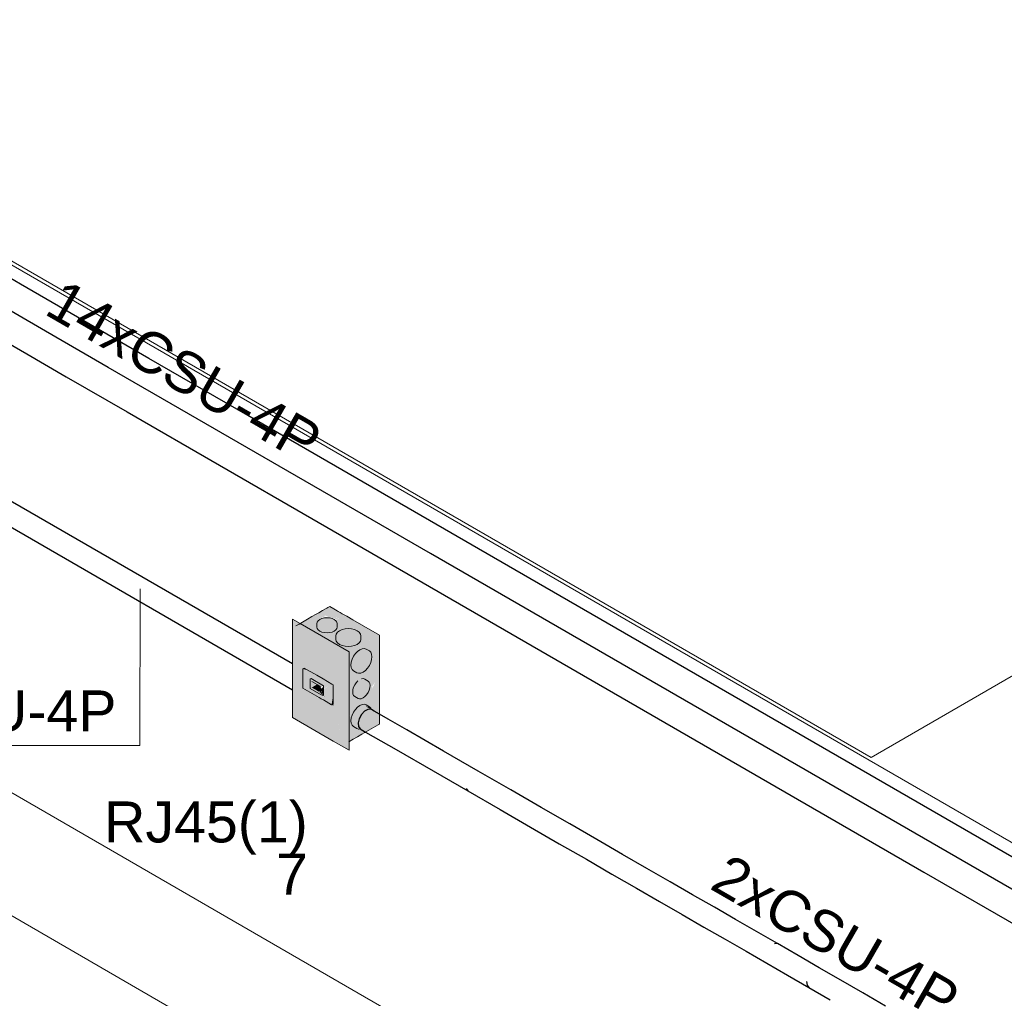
# Model space of a CAD drawing. Header units: millimetres. Extents: x 4476663 to 4477054, y -30323851 to -30323414.
# Tile 61 of 256: x 4476989.41 to 4476994.21, y -30323834.4 to -30323829.63. Entities that reach past the tile are written whole.
import ezdxf

# ---------------------------------------------------------------- set-up
doc = ezdxf.new("R2010")
doc.units = ezdxf.units.MM
doc.linetypes.add('NULL', pattern=[0])
for name, color, linetype, lineweight in [('CE-Caixa', 9, 'Continuous', 18), ('CE-Condutos (Baixa)', 6, 'Continuous', 25), ('CE-Condutos (Teto)', 1, 'Continuous', 25), ('CE-Textos fios', 7, 'Continuous', 9), ('DI-Elementos externos em vista', 9, 'Continuous', 5), ('IFC-Parede-Contorno', 42, 'Continuous', 5), ('Textos', 7, 'Continuous', 9)]:
    doc.layers.add(name, color=color, linetype=linetype, lineweight=lineweight)
doc.styles.add('ARIAL', font='arial.ttf')

msp = doc.modelspace()

# ---------------------------------------------------------------- hatches: boundary and pattern name
at = {"layer": 'CE-Caixa', "linetype": 'Continuous'}
for points in [[(4476990.7577, -30323832.5842), (4476990.9884, -30323832.6097), (4476990.9856, -30323832.6059), (4476991.0183, -30323832.6089), (4476991.0247, -30323832.6137), (4476991.1648, -30323832.6292), (4476991.0374, -30323832.5943), (4476990.9646, -30323832.562), (4476990.8792, -30323832.5509), (4476990.9583, -30323832.5721), (4476990.9583, -30323832.5751), (4476990.8639, -30323832.5629), (4476990.8766, -30323832.5514), (4476990.9384, -30323832.5505), (4476990.8848, -30323832.5484), (4476990.8888, -30323832.5423), (4476990.9583, -30323832.5515), (4476990.9689, -30323832.5431), (4476990.9434, -30323832.5472), (4476990.8935, -30323832.5387), (4476990.9003, -30323832.5336), (4476990.9264, -30323832.5451), (4476990.9583, -30323832.5448), (4476990.9675, -30323832.549), (4476990.9484, -30323832.5549), (4476991.0374, -30323832.5943), (4476991.1648, -30323832.6292), (4476990.9223, -30323832.4892)], [(4476990.7422, -30323832.7706), (4476990.7422, -30323832.5782), (4476991.0174, -30323832.711), (4476990.7403, -30323832.551)], [(4476990.7403, -30323833.031), (4476991.0174, -30323833.191), (4476991.0174, -30323832.711), (4476990.7422, -30323832.5782), (4476990.995, -30323832.7242), (4476990.995, -30323833.1762), (4476990.9411, -30323832.9739), (4476990.7917, -30323832.8876), (4476990.7917, -30323832.7992), (4476990.7986, -30323832.79), (4476990.9386, -30323832.8708), (4476990.9386, -30323832.9644), (4476990.995, -30323833.1762), (4476990.995, -30323832.7242), (4476990.7422, -30323832.5782), (4476990.7422, -30323832.7574), (4476990.7403, -30323832.551)], [(4476990.8966, -30323832.5456), (4476990.8848, -30323832.5484), (4476990.8669, -30323832.5587), (4476990.8603, -30323832.5729), (4476990.862, -30323832.597), (4476990.8747, -30323832.6097), (4476990.8966, -30323832.617), (4476990.922, -30323832.617), (4476990.9439, -30323832.6097), (4476990.9566, -30323832.597), (4476990.9566, -30323832.5656), (4476990.9439, -30323832.5529), (4476990.922, -30323832.5456)], [(4476990.7615, -30323832.5846), (4476990.832, -30323832.6121), (4476990.8598, -30323832.6217), (4476990.8721, -30323832.6415), (4476990.8966, -30323832.6454), (4476990.9202, -30323832.678), (4476991.0002, -30323832.7242), (4476991.058, -30323832.6908), (4476991.0461, -30323832.6529), (4476990.9951, -30323832.663), (4476990.9551, -30323832.6453), (4476990.967, -30323832.6339), (4476991.0461, -30323832.6529), (4476991.058, -30323832.6908), (4476991.1648, -30323832.6292)], [(4476990.9583, -30323832.5732), (4476990.9583, -30323832.5726), (4476990.8644, -30323832.5622)], [(4476991.0438, -30323832.6023), (4476991.0132, -30323832.5975), (4476990.9826, -30323832.6023), (4476990.9602, -30323832.6152), (4476990.952, -30323832.6329), (4476990.9541, -30323832.6588), (4476990.9699, -30323832.6747), (4476990.9974, -30323832.6838), (4476991.0291, -30323832.6838), (4476991.0565, -30323832.6747), (4476991.0724, -30323832.6588), (4476991.0745, -30323832.6329), (4476991.0663, -30323832.6152)], [(4476991.1648, -30323833.0632), (4476991.1648, -30323832.6292), (4476991.0437, -30323832.6991), (4476991.056, -30323832.7265), (4476991.1019, -30323832.7284), (4476991.107, -30323832.7702), (4476991.077, -30323832.7731), (4476991.0682, -30323832.7534), (4476991.1019, -30323832.7284), (4476991.056, -30323832.7265), (4476991.0437, -30323832.6991), (4476991.0002, -30323832.7242), (4476991.0977, -30323832.9251), (4476991.1073, -30323832.8514), (4476991.1151, -30323832.8502), (4476991.1268, -30323832.8835), (4476991.1439, -30323832.8591), (4476991.1301, -30323832.8909), (4476991.1299, -30323832.8715), (4476991.0977, -30323832.9251)], [(4476991.1271, -30323832.7481), (4476991.1271, -30323832.7222), (4476991.1159, -30323832.7063), (4476991.091, -30323832.6943), (4476991.0693, -30323832.7001), (4476991.0477, -30323832.7193), (4476991.0318, -30323832.7467), (4476991.026, -30323832.7751), (4476991.0318, -30323832.7967), (4476991.0547, -30323832.8123), (4476991.0741, -30323832.8141), (4476991.0965, -30323832.8011), (4476991.1159, -30323832.777)], [(4476991.0473, -30323832.8478), (4476991.0052, -30323832.8756), (4476991.0171, -30323832.9736), (4476991.0002, -30323832.9753), (4476991.0211, -30323833.0194), (4476991.0002, -30323833.0414), (4476991.0002, -30323833.1582), (4476991.0172, -30323833.1296), (4476991.0151, -30323833.1496), (4476991.1357, -30323833.08), (4476991.0302, -30323833.0085), (4476991.0636, -30323833.0871), (4476991.03, -30323833.01), (4476991.0302, -30323833.0085), (4476991.1357, -30323833.08), (4476991.1648, -30323833.0632), (4476991.0002, -30323832.7242), (4476991.0052, -30323832.8756), (4476991.0473, -30323832.8478), (4476991.0917, -30323832.9448), (4476991.0991, -30323832.9627)], [(4476990.7917, -30323832.794), (4476990.8173, -30323832.8008), (4476990.7986, -30323832.79)], [(4476990.7917, -30323832.794), (4476990.8004, -30323832.8043), (4476990.892, -30323832.8757), (4476990.892, -30323832.8913), (4476990.9135, -30323832.8789), (4476990.892, -30323832.8947), (4476990.9092, -30323832.8856), (4476990.8925, -30323832.8912), (4476990.892, -30323832.9217), (4476990.9293, -30323832.8776), (4476990.9316, -30323832.9684), (4476990.9386, -30323832.9241), (4476990.9386, -30323832.8708), (4476990.8173, -30323832.8008)], [(4476990.8279, -30323832.8868), (4476990.8279, -30323832.8369), (4476990.7917, -30323832.794), (4476990.7917, -30323832.8876)], [(4476990.8004, -30323832.8043), (4476990.8314, -30323832.8407), (4476990.892, -30323832.8757)], [(4476990.8247, -30323832.8868), (4476990.7917, -30323832.8876), (4476990.8751, -30323832.916)], [(4476990.8816, -30323832.924), (4476990.8751, -30323832.916), (4476990.7917, -30323832.8876), (4476990.9316, -30323832.9684), (4476990.8987, -30323832.9296)], [(4476990.8484, -30323832.8505), (4476990.8348, -30323832.8547), (4476990.8759, -30323832.8784), (4476990.8788, -30323832.8857), (4476990.892, -30323832.8757), (4476990.8352, -30323832.8429), (4476990.8279, -30323832.8427), (4476990.8348, -30323832.8697)], [(4476990.8348, -30323832.8847), (4476990.8608, -30323832.8697), (4476990.8424, -30323832.8591), (4476990.8348, -30323832.8697), (4476990.8279, -30323832.8427), (4476990.8279, -30323832.8887), (4476990.8885, -30323832.9237), (4476990.8759, -30323832.9084)], [(4476990.8348, -30323832.8847), (4476990.8692, -30323832.9045), (4476990.8816, -30323832.8973), (4476990.8759, -30323832.8812), (4476990.8608, -30323832.8697)], [(4476990.8885, -30323832.9237), (4476990.892, -30323832.9217), (4476990.892, -30323832.8786), (4476990.8816, -30323832.8927)], [(4476990.9293, -30323832.8776), (4476990.892, -30323832.9217), (4476990.9316, -30323832.9684)], [(4476991.0942, -30323832.9288), (4476991.1026, -30323832.9199), (4476991.1153, -30323832.898), (4476991.1199, -30323832.8753), (4476991.1153, -30323832.858), (4476991.0938, -30323832.8437), (4476991.0783, -30323832.8423), (4476991.0853, -30323832.8553), (4476991.0604, -30323832.8526), (4476991.052, -30323832.8615), (4476991.0393, -30323832.8834), (4476991.0347, -30323832.9061), (4476991.0393, -30323832.9234), (4476991.0608, -30323832.9377), (4476991.0763, -30323832.9391)], [(4476990.8759, -30323832.9084), (4476990.8885, -30323832.9237), (4476990.8816, -30323832.9007)], [(4476990.8816, -30323832.9197), (4476990.8987, -30323832.9296), (4476990.892, -30323832.9217)], [(4476990.9316, -30323832.9684), (4476990.9386, -30323832.9644), (4476990.9386, -30323832.9241)], [(4476990.9386, -30323832.9644), (4476990.9298, -30323832.9673), (4476990.9411, -30323832.9739)], [(4476991.1159, -30323832.9783), (4476991.091, -30323832.9663), (4476991.0693, -30323832.9721), (4476991.0477, -30323832.9913), (4476991.0318, -30323833.0187), (4476991.026, -30323833.0471), (4476991.0318, -30323833.0687), (4476991.0636, -30323833.0871), (4476991.0434, -30323833.0684), (4476991.0965, -30323832.9765)], [(4476991.0709, -30323833.0863), (4476991.0629, -30323833.0748), (4476991.0618, -30323833.0635), (4476991.0661, -30323833.0367), (4476991.0743, -30323833.0195), (4476991.1014, -30323832.9948), (4476991.1204, -30323832.9903), (4476991.0965, -30323832.9765), (4476991.0434, -30323833.0684)], [(4476991.1255, -30323832.9919), (4476991.1159, -30323832.9783), (4476991.0992, -30323832.9768)]]:
    msp.add_hatch(color=163, dxfattribs=at).paths.add_polyline_path(points)

# ---------------------------------------------------------------- linework, layer by layer
at = {"layer": 'CE-Caixa'}
for p, q in [((4476990.9077, -30323832.4976), (4476990.8867, -30323832.5098)), ((4476990.9129, -30323832.4946), (4476990.9077, -30323832.4976)), ((4476990.9223, -30323832.4892), (4476990.9129, -30323832.4946)), ((4476990.9433, -30323832.5013), (4476990.9223, -30323832.4892)), ((4476990.9583, -30323832.51), (4476990.9433, -30323832.5013)), ((4476990.7778, -30323832.5726), (4476990.7403, -30323832.551)), ((4476990.7403, -30323832.551), (4476990.7403, -30323832.7696)), ((4476990.8138, -30323832.5519), (4476990.7737, -30323832.575)), ((4476990.8359, -30323832.5391), (4476990.8138, -30323832.5519)), ((4476990.8532, -30323832.5291), (4476990.8359, -30323832.5391)), ((4476990.8692, -30323832.5198), (4476990.8532, -30323832.5291)), ((4476990.8867, -30323832.5098), (4476990.8692, -30323832.5198)), ((4476990.8848, -30323832.5484), (4476990.8747, -30323832.5529)), ((4476990.8966, -30323832.5456), (4476990.8848, -30323832.5484)), ((4476990.9093, -30323832.5446), (4476990.8966, -30323832.5456)), ((4476990.922, -30323832.5456), (4476990.9093, -30323832.5446)), ((4476990.9338, -30323832.5484), (4476990.922, -30323832.5456)), ((4476990.9439, -30323832.5529), (4476990.9338, -30323832.5484)), ((4476990.964, -30323832.5133), (4476990.9583, -30323832.51)), ((4476990.9743, -30323832.5192), (4476990.964, -30323832.5133)), ((4476990.9838, -30323832.5247), (4476990.9743, -30323832.5192)), ((4476991.0056, -30323832.5373), (4476990.9838, -30323832.5247)), ((4476991.0347, -30323832.5541), (4476991.0056, -30323832.5373)), ((4476990.7737, -30323832.575), (4476990.7577, -30323832.5842)), ((4476991.0174, -30323832.711), (4476990.7778, -30323832.5726)), ((4476990.862, -30323832.5656), (4476990.8603, -30323832.5729)), ((4476990.8603, -30323832.5729), (4476990.8603, -30323832.5897)), ((4476990.8603, -30323832.5897), (4476990.862, -30323832.597)), ((4476990.8669, -30323832.5587), (4476990.862, -30323832.5656)), ((4476990.862, -30323832.597), (4476990.8669, -30323832.6038)), ((4476990.8747, -30323832.5529), (4476990.8669, -30323832.5587)), ((4476990.9517, -30323832.5588), (4476990.9439, -30323832.5529)), ((4476990.9566, -30323832.5656), (4476990.9517, -30323832.5588)), ((4476990.9517, -30323832.6038), (4476990.9566, -30323832.597)), ((4476990.9583, -30323832.5729), (4476990.9566, -30323832.5656)), ((4476990.9566, -30323832.597), (4476990.9583, -30323832.5897)), ((4476990.9583, -30323832.5897), (4476990.9583, -30323832.5729)), ((4476990.9974, -30323832.5987), (4476990.9826, -30323832.6023)), ((4476991.0132, -30323832.5975), (4476990.9974, -30323832.5987)), ((4476991.0291, -30323832.5987), (4476991.0132, -30323832.5975)), ((4476991.0438, -30323832.6023), (4476991.0291, -30323832.5987)), ((4476991.0894, -30323832.5857), (4476991.0347, -30323832.5541)), ((4476991.1648, -30323832.6292), (4476991.0894, -30323832.5857)), ((4476990.8669, -30323832.6038), (4476990.8747, -30323832.6097)), ((4476990.8747, -30323832.6097), (4476990.8848, -30323832.6142)), ((4476990.8848, -30323832.6142), (4476990.8966, -30323832.617)), ((4476990.8966, -30323832.617), (4476990.9093, -30323832.618)), ((4476990.9093, -30323832.618), (4476990.922, -30323832.617)), ((4476990.922, -30323832.617), (4476990.9338, -30323832.6142)), ((4476990.9338, -30323832.6142), (4476990.9439, -30323832.6097)), ((4476990.9439, -30323832.6097), (4476990.9517, -30323832.6038)), ((4476990.9541, -30323832.6237), (4476990.952, -30323832.6329)), ((4476990.952, -30323832.6329), (4476990.952, -30323832.6497)), ((4476990.9602, -30323832.6152), (4476990.9541, -30323832.6237)), ((4476990.9699, -30323832.6079), (4476990.9602, -30323832.6152)), ((4476990.9826, -30323832.6023), (4476990.9699, -30323832.6079)), ((4476991.0565, -30323832.6079), (4476991.0438, -30323832.6023)), ((4476991.0663, -30323832.6152), (4476991.0565, -30323832.6079)), ((4476991.0724, -30323832.6237), (4476991.0663, -30323832.6152)), ((4476991.0745, -30323832.6329), (4476991.0724, -30323832.6237)), ((4476991.0745, -30323832.6497), (4476991.0745, -30323832.6329)), ((4476991.1648, -30323832.731), (4476991.1648, -30323832.6292)), ((4476990.952, -30323832.6497), (4476990.9541, -30323832.6588)), ((4476990.9541, -30323832.6588), (4476990.9602, -30323832.6674)), ((4476990.9602, -30323832.6674), (4476990.9699, -30323832.6747)), ((4476990.9699, -30323832.6747), (4476990.9826, -30323832.6803)), ((4476990.9826, -30323832.6803), (4476990.9974, -30323832.6838)), ((4476990.9974, -30323832.6838), (4476991.0132, -30323832.685)), ((4476991.0132, -30323832.685), (4476991.0291, -30323832.6838)), ((4476991.0291, -30323832.6838), (4476991.0438, -30323832.6803)), ((4476991.0438, -30323832.6803), (4476991.0565, -30323832.6747)), ((4476991.0565, -30323832.6747), (4476991.0663, -30323832.6674)), ((4476991.0663, -30323832.6674), (4476991.0724, -30323832.6588)), ((4476991.0806, -30323832.6953), (4476991.0693, -30323832.7001)), ((4476991.0724, -30323832.6588), (4476991.0745, -30323832.6497)), ((4476991.091, -30323832.6943), (4476991.0806, -30323832.6953)), ((4476991.1, -30323832.6971), (4476991.091, -30323832.6943)), ((4476991.0174, -30323833.1483), (4476991.0174, -30323832.711)), ((4476991.0387, -30323832.7324), (4476991.0318, -30323832.7467)), ((4476991.0477, -30323832.7193), (4476991.0387, -30323832.7324)), ((4476991.0581, -30323832.7083), (4476991.0477, -30323832.7193)), ((4476991.0693, -30323832.7001), (4476991.0581, -30323832.7083)), ((4476991.1159, -30323832.7063), (4476991.1, -30323832.6971)), ((4476991.1228, -30323832.7126), (4476991.1159, -30323832.7063)), ((4476991.1271, -30323832.7222), (4476991.1228, -30323832.7126)), ((4476991.1286, -30323832.7343), (4476991.1271, -30323832.7222)), ((4476991.1271, -30323832.7481), (4476991.1286, -30323832.7343)), ((4476991.1648, -30323832.795), (4476991.1648, -30323832.731)), ((4476990.7403, -30323832.7696), (4476990.7403, -30323832.8954)), ((4476990.7986, -30323832.79), (4476990.7917, -30323832.794)), ((4476990.7986, -30323832.79), (4476990.8589, -30323832.8248)), ((4476991.0275, -30323832.7613), (4476991.026, -30323832.7751)), ((4476991.026, -30323832.7751), (4476991.0275, -30323832.7872)), ((4476991.0318, -30323832.7467), (4476991.0275, -30323832.7613)), ((4476991.0275, -30323832.7872), (4476991.0318, -30323832.7967)), ((4476991.0965, -30323832.8011), (4476991.1069, -30323832.7901)), ((4476991.1069, -30323832.7901), (4476991.1159, -30323832.777)), ((4476991.1159, -30323832.777), (4476991.1228, -30323832.7626)), ((4476991.1228, -30323832.7626), (4476991.1271, -30323832.7481)), ((4476990.7917, -30323832.794), (4476990.7917, -30323832.7992)), ((4476990.7917, -30323832.7992), (4476990.7917, -30323832.8178)), ((4476990.7917, -30323832.8178), (4476990.7917, -30323832.8876)), ((4476990.8589, -30323832.8248), (4476990.8903, -30323832.8429)), ((4476991.0318, -30323832.7967), (4476991.0387, -30323832.8031)), ((4476991.0387, -30323832.8031), (4476991.0547, -30323832.8123)), ((4476991.0547, -30323832.8123), (4476991.0636, -30323832.8151)), ((4476991.0636, -30323832.8151), (4476991.0741, -30323832.8141)), ((4476991.0741, -30323832.8141), (4476991.0853, -30323832.8093)), ((4476991.0853, -30323832.8093), (4476991.0965, -30323832.8011)), ((4476991.1648, -30323832.8289), (4476991.1648, -30323832.795)), ((4476991.1648, -30323832.8543), (4476991.1648, -30323832.8289)), ((4476990.7917, -30323832.8876), (4476990.8714, -30323832.9336)), ((4476990.8314, -30323832.8407), (4476990.8279, -30323832.8427)), ((4476990.8279, -30323832.8427), (4476990.8279, -30323832.8507)), ((4476990.8279, -30323832.8507), (4476990.8279, -30323832.8887)), ((4476990.8314, -30323832.8407), (4476990.892, -30323832.8757)), ((4476990.8348, -30323832.8547), (4476990.8759, -30323832.8784)), ((4476990.8759, -30323832.8784), (4476990.8759, -30323832.8862)), ((4476990.8759, -30323832.8862), (4476990.8788, -30323832.8879)), ((4476990.8788, -30323832.8879), (4476990.8788, -30323832.8911)), ((4476990.8903, -30323832.8429), (4476990.9332, -30323832.8677)), ((4476990.892, -30323832.8757), (4476990.892, -30323832.8913)), ((4476990.9332, -30323832.8677), (4476990.936, -30323832.8693)), ((4476990.936, -30323832.8693), (4476990.9386, -30323832.8708)), ((4476990.9386, -30323832.8708), (4476990.9386, -30323832.8948)), ((4476991.0393, -30323832.8834), (4476991.0359, -30323832.8951)), ((4476991.0448, -30323832.872), (4476991.0393, -30323832.8834)), ((4476991.052, -30323832.8615), (4476991.0448, -30323832.872)), ((4476991.0604, -30323832.8526), (4476991.052, -30323832.8615)), ((4476991.0867, -30323832.8415), (4476991.0783, -30323832.8423)), ((4476991.0938, -30323832.8437), (4476991.0867, -30323832.8415)), ((4476991.1098, -30323832.8529), (4476991.0938, -30323832.8437)), ((4476991.1153, -30323832.858), (4476991.1098, -30323832.8529)), ((4476991.1187, -30323832.8656), (4476991.1153, -30323832.858)), ((4476991.1153, -30323832.898), (4476991.1187, -30323832.8863)), ((4476991.1199, -30323832.8753), (4476991.1187, -30323832.8656)), ((4476991.1187, -30323832.8863), (4476991.1199, -30323832.8753)), ((4476991.1648, -30323832.8656), (4476991.1648, -30323832.8543)), ((4476991.1648, -30323832.8846), (4476991.1648, -30323832.8656)), ((4476991.1648, -30323832.9038), (4476991.1648, -30323832.8846)), ((4476990.7403, -30323832.8954), (4476990.7403, -30323833.031)), ((4476990.8279, -30323832.8887), (4476990.8816, -30323832.9197)), ((4476990.8714, -30323832.9336), (4476990.8816, -30323832.9395)), ((4476990.8788, -30323832.899), (4476990.8759, -30323832.9006)), ((4476990.8759, -30323832.9006), (4476990.8759, -30323832.9084)), ((4476990.8788, -30323832.8911), (4476990.8816, -30323832.8927)), ((4476990.8816, -30323832.8973), (4476990.8788, -30323832.899)), ((4476990.8816, -30323832.8975), (4476990.8788, -30323832.8991)), ((4476990.8788, -30323832.8991), (4476990.8788, -30323832.9023)), ((4476990.8816, -30323832.8927), (4476990.8816, -30323832.8967)), ((4476990.8816, -30323832.8967), (4476990.8816, -30323832.8973)), ((4476990.8816, -30323832.8973), (4476990.8816, -30323832.9007)), ((4476990.8816, -30323832.9197), (4476990.8885, -30323832.9237)), ((4476990.8885, -30323832.9237), (4476990.892, -30323832.9217)), ((4476990.892, -30323832.8913), (4476990.892, -30323832.8915)), ((4476990.892, -30323832.8915), (4476990.892, -30323832.8947)), ((4476990.892, -30323832.8947), (4476990.892, -30323832.8991)), ((4476990.892, -30323832.8991), (4476990.892, -30323832.9217)), ((4476990.9386, -30323832.8948), (4476990.9386, -30323832.9644)), ((4476991.0359, -30323832.8951), (4476991.0347, -30323832.9061)), ((4476991.0347, -30323832.9061), (4476991.0359, -30323832.9158)), ((4476991.0359, -30323832.9158), (4476991.0393, -30323832.9234)), ((4476991.0393, -30323832.9234), (4476991.0448, -30323832.9285)), ((4476991.0448, -30323832.9285), (4476991.0608, -30323832.9377)), ((4476991.0763, -30323832.9391), (4476991.0853, -30323832.9353)), ((4476991.0853, -30323832.9353), (4476991.0942, -30323832.9288)), ((4476991.0942, -30323832.9288), (4476991.1026, -30323832.9199)), ((4476991.1026, -30323832.9199), (4476991.1098, -30323832.9094)), ((4476991.1098, -30323832.9094), (4476991.1153, -30323832.898)), ((4476991.1648, -30323832.9581), (4476991.1648, -30323832.9038)), ((4476990.8816, -30323832.9395), (4476990.892, -30323832.9455)), ((4476990.892, -30323832.9455), (4476990.9316, -30323832.9684)), ((4476990.9316, -30323832.9684), (4476990.9386, -30323832.9644)), ((4476991.0581, -30323832.9803), (4476991.0477, -30323832.9913)), ((4476991.0693, -30323832.9721), (4476991.0581, -30323832.9803)), ((4476991.0608, -30323832.9377), (4476991.068, -30323832.9399)), ((4476991.068, -30323832.9399), (4476991.0763, -30323832.9391)), ((4476991.0806, -30323832.9673), (4476991.0693, -30323832.9721)), ((4476991.091, -30323832.9663), (4476991.0806, -30323832.9673)), ((4476991.1, -30323832.9691), (4476991.091, -30323832.9663)), ((4476991.1159, -30323832.9783), (4476991.1, -30323832.9691)), ((4476991.1228, -30323832.9846), (4476991.1159, -30323832.9783)), ((4476991.1648, -30323832.9678), (4476991.1648, -30323832.9581)), ((4476991.1648, -30323832.9874), (4476991.1648, -30323832.9678)), ((4476990.7403, -30323833.031), (4476990.9386, -30323833.1455)), ((4476991.0318, -30323833.0187), (4476991.0275, -30323833.0333)), ((4476991.0387, -30323833.0044), (4476991.0318, -30323833.0187)), ((4476991.0477, -30323832.9913), (4476991.0387, -30323833.0044)), ((4476991.1252, -30323832.99), (4476991.1228, -30323832.9846)), ((4476991.1263, -30323832.9924), (4476991.1252, -30323832.99)), ((4476991.1648, -30323833.0632), (4476991.1648, -30323832.9874)), ((4476991.0275, -30323833.0333), (4476991.026, -30323833.0471)), ((4476991.026, -30323833.0471), (4476991.0275, -30323833.0592)), ((4476991.0275, -30323833.0592), (4476991.0318, -30323833.0687)), ((4476991.0318, -30323833.0687), (4476991.0387, -30323833.0751)), ((4476991.0387, -30323833.0751), (4476991.0547, -30323833.0843)), ((4476991.1025, -30323833.0991), (4476991.1357, -30323833.08)), ((4476991.1357, -30323833.08), (4476991.1597, -30323833.0661)), ((4476991.1597, -30323833.0661), (4476991.1648, -30323833.0632)), ((4476991.037, -30323833.137), (4476991.0574, -30323833.1252)), ((4476991.0547, -30323833.0843), (4476991.0636, -30323833.0871)), ((4476991.0574, -30323833.1252), (4476991.0792, -30323833.1126)), ((4476991.0636, -30323833.0871), (4476991.064, -30323833.0871)), ((4476991.064, -30323833.0871), (4476991.071, -30323833.0864)), ((4476991.071, -30323833.0864), (4476991.0711, -30323833.0864)), ((4476991.0792, -30323833.1126), (4476991.0914, -30323833.1055)), ((4476991.0914, -30323833.1055), (4476991.1025, -30323833.0991)), ((4476990.9386, -30323833.1455), (4476991.0174, -30323833.191)), ((4476991.0151, -30323833.1496), (4476991.037, -30323833.137)), ((4476991.0174, -30323833.191), (4476991.0174, -30323833.1483))]:
    msp.add_line(p, q, dxfattribs=at)
at = {"layer": 'CE-Condutos (Baixa)'}
for p, q in [((4476990.7403, -30323832.7696), (4476989.2795, -30323831.9262)), ((4476989.1705, -30323831.9891), (4476990.7403, -30323832.8954)), ((4476991.0769, -30323833.0166), (4476991.0661, -30323833.0367)), ((4476991.0916, -30323833.0005), (4476991.0769, -30323833.0166)), ((4476991.1077, -30323832.9911), (4476991.0916, -30323833.0005)), ((4476991.1225, -30323832.9902), (4476991.1077, -30323832.9911)), ((4476991.1263, -30323832.9924), (4476991.1225, -30323832.9902)), ((4476991.139, -30323832.9997), (4476991.1263, -30323832.9924)), ((4476991.1648, -30323833.0146), (4476991.139, -30323832.9997)), ((4476991.2069, -30323833.0389), (4476991.1648, -30323833.0146)), ((4476991.0661, -30323833.0367), (4476991.0612, -30323833.0573)), ((4476991.0612, -30323833.0573), (4476991.0629, -30323833.0748)), ((4476991.0629, -30323833.0748), (4476991.0709, -30323833.0863)), ((4476991.298, -30323833.0913), (4476991.2069, -30323833.0389)), ((4476991.0709, -30323833.0863), (4476991.0711, -30323833.0864)), ((4476991.0711, -30323833.0864), (4476991.0979, -30323833.1018)), ((4476991.0979, -30323833.1018), (4476991.2465, -30323833.1874)), ((4476991.4784, -30323833.1953), (4476991.298, -30323833.0913)), ((4476991.2465, -30323833.1874), (4476991.4268, -30323833.2914)), ((4476991.6472, -30323833.2926), (4476991.4784, -30323833.1953)), ((4476991.4268, -30323833.2914), (4476991.5957, -30323833.3887)), ((4476991.8056, -30323833.3838), (4476991.6472, -30323833.2926)), ((4476991.5876, -30323833.3772), (4476991.5957, -30323833.3887)), ((4476991.5957, -30323833.3887), (4476991.754, -30323833.4799)), ((4476991.9542, -30323833.4695), (4476991.8056, -30323833.3838)), ((4476991.754, -30323833.4799), (4476991.9026, -30323833.5656)), ((4476992.094, -30323833.5501), (4476991.9542, -30323833.4695)), ((4476992.226, -30323833.6262), (4476992.094, -30323833.5501)), ((4476991.9026, -30323833.5656), (4476992.0425, -30323833.6462)), ((4476992.0425, -30323833.6462), (4476992.1745, -30323833.7222)), ((4476992.351, -30323833.6982), (4476992.226, -30323833.6262)), ((4476992.4699, -30323833.7667), (4476992.351, -30323833.6982)), ((4476992.1745, -30323833.7222), (4476992.2994, -30323833.7943)), ((4476992.2994, -30323833.7943), (4476992.4184, -30323833.8628)), ((4476992.5836, -30323833.8323), (4476992.4699, -30323833.7667)), ((4476992.6931, -30323833.8954), (4476992.5836, -30323833.8323)), ((4476992.4184, -30323833.8628), (4476992.5321, -30323833.9284)), ((4476992.7992, -30323833.9565), (4476992.6931, -30323833.8954)), ((4476992.5321, -30323833.9284), (4476992.6416, -30323833.9914)), ((4476992.6416, -30323833.9914), (4476992.7477, -30323834.0526)), ((4476992.9028, -30323834.0162), (4476992.7992, -30323833.9565)), ((4476993.0049, -30323834.075), (4476992.9028, -30323834.0162)), ((4476992.7477, -30323834.0526), (4476992.8513, -30323834.1123)), ((4476993.1063, -30323834.1335), (4476993.0049, -30323834.075)), ((4476992.8513, -30323834.1123), (4476992.9534, -30323834.1711)), ((4476993.1063, -30323834.1335), (4476993.0916, -30323834.1344)), ((4476993.2079, -30323834.192), (4476993.1063, -30323834.1335)), ((4476992.9534, -30323834.1711), (4476993.0547, -30323834.2296)), ((4476993.0547, -30323834.2296), (4476993.1564, -30323834.2881)), ((4476993.3107, -30323834.2513), (4476993.2079, -30323834.192)), ((4476993.4154, -30323834.3116), (4476993.3107, -30323834.2513)), ((4476993.1564, -30323834.2881), (4476993.2591, -30323834.3473)), ((4476993.2493, -30323834.3183), (4476993.251, -30323834.3359)), ((4476993.5231, -30323834.3737), (4476993.4154, -30323834.3116)), ((4476993.251, -30323834.3359), (4476993.2591, -30323834.3473)), ((4476993.2591, -30323834.3473), (4476993.3639, -30323834.4077)), ((4476993.6347, -30323834.438), (4476993.5231, -30323834.3737))]:
    msp.add_line(p, q, dxfattribs=at)
at = {"layer": 'CE-Condutos (Teto)', "color": 251}
for p, q in [((4476989.4135, -30323830.918), (4476989.0362, -30323830.7001)), ((4476989.7231, -30323831.0967), (4476989.4135, -30323830.918)), ((4476989.5863, -30323831.1757), (4476989.3376, -30323831.0321)), ((4476990.04, -30323831.2797), (4476989.7231, -30323831.0967)), ((4476989.2588, -30323831.1507), (4476989.4443, -30323831.2577)), ((4476989.8422, -30323831.3235), (4476989.5863, -30323831.1757)), ((4476989.4443, -30323831.2577), (4476989.6369, -30323831.3689)), ((4476990.5228, -30323831.5584), (4476990.04, -30323831.2797)), ((4476990.234, -30323831.5497), (4476989.8422, -30323831.3235)), ((4476989.6369, -30323831.3689), (4476989.9343, -30323831.5406)), ((4476989.9343, -30323831.5406), (4476990.8345, -30323832.0604)), ((4476991.4134, -30323832.2306), (4476990.234, -30323831.5497)), ((4476991.9712, -30323832.3946), (4476990.5228, -30323831.5584)), ((4476990.8345, -30323832.0604), (4476993.821, -30323833.7846)), ((4476995.0164, -30323834.3108), (4476991.4134, -30323832.2306)), ((4476995.1532, -30323834.2318), (4476991.9712, -30323832.3946)), ((4476993.821, -30323833.7846), (4476994.8744, -30323834.3928))]:
    msp.add_line(p, q, dxfattribs=at)
at = {"layer": 'CE-Textos fios'}
for p in [(4476989.9976, -30323832.4033), (4476988.4481, -30323833.1676)]:
    msp.add_line(p, (4476989.9967, -30323833.1676), dxfattribs=at)
at = {"layer": 'DI-Elementos externos em vista'}
for p, q in [((4476998.0211, -30323835.8191), (4476965.967, -30323817.3126)), ((4476966.5436, -30323817.6255), (4476993.5636, -30323833.2255)), ((4476993.5636, -30323833.2255), (4476999.4583, -30323829.8222))]:
    msp.add_line(p, q, dxfattribs=at)
at = {"layer": 'IFC-Parede-Contorno', "color": 8, "lineweight": 5}
for p, q in [((4477000.4799, -30323839.8121), (4476972.5026, -30323823.6593)), ((4476997.9129, -30323838.93), (4476971.983, -30323823.9593))]:
    msp.add_line(p, q, dxfattribs=at)

# ---------------------------------------------------------------- texts
at = {"layer": 'CE-Textos fios', "linetype": 'NULL', "char_height": 0.2, "attachment_point": 7, "line_spacing_factor": 0.6, "style": 'ARIAL'}
for s, insert, width, rotation in [('14xCSU-4P', (4476989.5222, -30323831.0625), 2.95061, 329.9999), ('2xCSU-4P', (4476992.7685, -30323833.8648), 2.639939, 330.0458)]:
    msp.add_mtext(s, dxfattribs=dict(at, insert=insert, width=width, rotation=rotation))
at = {"layer": 'CE-Textos fios', "linetype": 'NULL', "insert": (4476988.5624, -30323833.1016), "char_height": 0.2, "width": 2.639939, "attachment_point": 7, "line_spacing_factor": 0.6, "style": 'ARIAL'}
msp.add_mtext('3xCSU-4P', dxfattribs=at)
at = {"layer": 'Textos', "linetype": 'NULL', "char_height": 0.2, "attachment_point": 9, "line_spacing_factor": 0.6, "style": 'ARIAL'}
for s, insert, width in [('RJ45(1)', (4476990.8155, -30323833.7004), 1.987195), ('7', (4476990.8155, -30323833.8944), 0.310671)]:
    msp.add_mtext(s, dxfattribs=dict(at, insert=insert, width=width))

doc.saveas('drawing.dxf')
